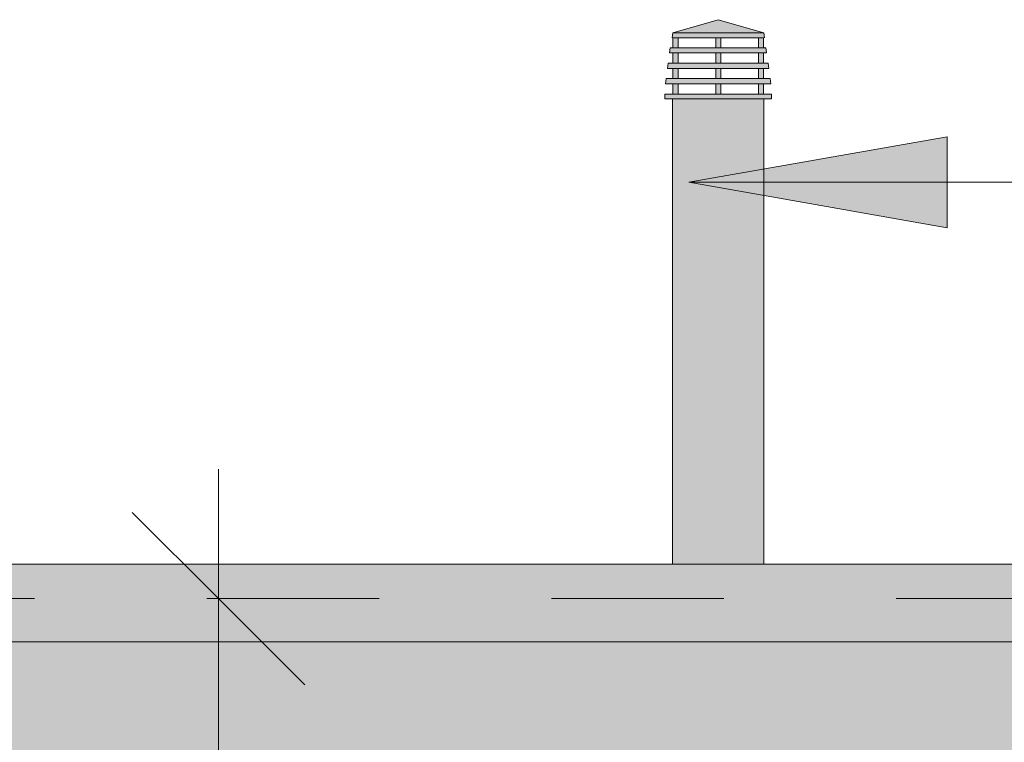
# Model space of a CAD drawing. Header units: metres. Extents: x 9.7 to 43.6, y -0.5 to 5.6.
# Tile 16 of 154: x 11.701 to 12.273, y 5.167 to 5.586. Entities that reach past the tile are written whole.
import ezdxf

# ---------------------------------------------------------------- set-up
doc = ezdxf.new("R2010")
doc.units = ezdxf.units.M
doc.linetypes.add('Tracejado 4mm', pattern=[0.006, 0.004, -0.002])
for name, color, linetype, lineweight in [('A-ANNO-DIMS', 7, 'Continuous', 9), ('A-ANNO-DIMS-50', 7, 'Continuous', 9), ('A-DETL-GENF', 7, 'Continuous', 5), ('A-ROOF', 7, 'Continuous', 5), ('A-ROOF-PATT', 7, 'Continuous', 5), ('G-ANNO-TEXT', 7, 'Continuous', 9), ('I-WALL', 7, 'Continuous', 5)]:
    doc.layers.add(name, color=color, linetype=linetype, lineweight=lineweight)
doc.layers.add('A-DETL', color=7, linetype='Continuous', lineweight=5, true_color=0x00a600)
doc.styles.add('Arial', font='arial.ttf', dxfattribs={"height": 0.075})
doc.dimstyles.new('Com_linha__ref__contínua__-_Cor_Vermelha_Arial_1_5mm', dxfattribs={"dimscale": 0.3048, "dimtxt": 0.076519, "dimasz": 0.328084, "dimexe": 0.246063, "dimexo": 0.246063, "dimgap": 0.024606, "dimtad": 1, "dimrnd": 0.01, "dimzin": 0, "dimdsep": 46, "dimtxsty": 'Arial', "dimblk1": 'OBLIQUE', "dimblk2": 'OBLIQUE', "dimsah": 1, "dimcen": 0.09, "dimdle": 0.246063, "dimazin": 0, "dimtfac": 1, "dimtdec": 4, "dimtix": 1, "dimtmove": 0, "dimatfit": 3, "dimfxl": 1, "dimtvp": 1, "dimtolj": 1, "dimtzin": 0, "dimarcsym": 2})

# ---------------------------------------------------------------- blocks, each defined once
blk = doc.blocks.new('RUFO_1_ - RUFO_1_-1923193-A')
at = {"layer": 'A-ROOF-PATT', "true_color": 0xc0c0c0}
h = blk.add_hatch(color=9, dxfattribs=at)
h.paths.add_polyline_path([(15.47004, 5.225), (15.49004, 5.225), (15.49004, 5.27), (14.29494, 5.27), (14.29494, 5.225), (15.32661, 5.225)])
h.paths.add_polyline_path([(11.55553, 5.225), (14.09994, 5.225), (14.09994, 5.27), (11.41004, 5.27), (11.41004, 5.225)])
h.paths.add_polyline_path([(14.11994, 5.225), (14.11994, 5.25), (14.11731, 5.225)])
h.paths.add_polyline_path([(14.27757, 5.225), (14.27494, 5.25), (14.27494, 5.225)])
at = {"layer": 'A-ROOF'}
for p, q in [((11.41004, 5.27), (12.08013, 5.27)), ((12.13321, 5.27), (14.09994, 5.27)), ((14.09994, 5.225), (11.41004, 5.225))]:
    blk.add_line(p, q, dxfattribs=at)
blk = doc.blocks.new('DIMBLOCK5-A')
at = {"layer": 'A-ANNO-DIMS-50', "color": 242, "true_color": 0xbd2b2e, "transparency": 16777216}
for p, q in [((11.81678, 5.325), (11.81678, 2.575)), ((11.81678, 5.25), (11.76678, 5.3)), ((11.81678, 5.25), (11.81249, 5.25)), ((11.81678, 5.25), (11.86678, 5.2)), ((11.81678, 5.25), (11.89178, 5.25)), ((11.81678, 2.65), (11.76678, 2.7)), ((11.81678, 2.65), (11.81249, 2.65)), ((11.81678, 2.65), (11.86678, 2.6)), ((11.81678, 2.65), (11.89178, 2.65))]:
    blk.add_line(p, q, dxfattribs=at)
at = {"layer": 'A-ANNO-DIMS-50', "color": 0, "transparency": 16777216, "insert": (11.71191, 3.84876), "char_height": 0.075, "width": 0.2429787, "attachment_point": 1, "rotation": 90, "line_spacing_factor": 0.941778, "style": 'Arial'}
blk.add_mtext('2,60', dxfattribs=at)
blk = doc.blocks.new('_Oblique')
at = {"color": 0, "linetype": 'ByBlock', "lineweight": -2}
blk.add_line((-0.5, -0.5), (0.5, 0.5), dxfattribs=at)

msp = doc.modelspace()

# ---------------------------------------------------------------- hatches: boundary and pattern name
at = {"layer": 'A-DETL-GENF', "true_color": 0xc0c0c0}
h = msp.add_hatch(color=9, dxfattribs=at)
h.paths.add_polyline_path([(12.10526, 5.54272), (12.10825, 5.54272), (12.10825, 5.54866), (12.10526, 5.54866)])
h.paths.add_polyline_path([(12.08043, 5.54272), (12.08342, 5.54272), (12.08342, 5.54866), (12.08043, 5.54866)])
h.paths.add_polyline_path([(12.13006, 5.54272), (12.13305, 5.54272), (12.13305, 5.54866), (12.13006, 5.54866)])
h.paths.add_polyline_path([(12.08342, 5.55167), (12.08342, 5.5576), (12.08043, 5.5576), (12.08043, 5.55167)])
h.paths.add_polyline_path([(12.13006, 5.55167), (12.13305, 5.55167), (12.13305, 5.5576), (12.13006, 5.5576)])
h.paths.add_polyline_path([(12.10825, 5.55167), (12.10825, 5.5576), (12.10526, 5.5576), (12.10526, 5.55167)])
h.paths.add_polyline_path([(12.13305, 5.56061), (12.13305, 5.56654), (12.13006, 5.56654), (12.13006, 5.56061)])
h.paths.add_polyline_path([(12.08342, 5.56061), (12.08342, 5.56654), (12.08043, 5.56654), (12.08043, 5.56061)])
h.paths.add_polyline_path([(12.10825, 5.56061), (12.10825, 5.56654), (12.10526, 5.56654), (12.10526, 5.56061)])
h.paths.add_polyline_path([(12.10825, 5.56955), (12.10825, 5.57525), (12.10526, 5.57525), (12.10526, 5.56955)])
h.paths.add_polyline_path([(12.13006, 5.56955), (12.13305, 5.56955), (12.13305, 5.57525), (12.13006, 5.57525)])
h.paths.add_polyline_path([(12.08342, 5.56955), (12.08342, 5.57525), (12.08043, 5.57525), (12.08043, 5.56955)])
h.paths.add_polyline_path([(12.08035, 5.57826), (12.13317, 5.57826), (12.10676, 5.58584)])
h = msp.add_hatch(color=9, dxfattribs=at)
h.paths.add_polyline_path([(12.13321, 5.54), (12.13756, 5.54), (12.13756, 5.54272), (12.07577, 5.54272), (12.07577, 5.54), (12.08013, 5.54)])
h.paths.add_polyline_path([(12.1369, 5.54866), (12.13733, 5.54866), (12.1369, 5.55167), (12.07657, 5.55167), (12.0762, 5.54866), (12.13321, 5.54866)])
h.paths.add_polyline_path([(12.13607, 5.5576), (12.13565, 5.56061), (12.07766, 5.56061), (12.0773, 5.5576), (12.13607, 5.5576)])
h.paths.add_polyline_path([(12.13482, 5.56654), (12.13439, 5.56955), (12.07876, 5.56955), (12.07839, 5.56654), (12.13481, 5.56654)])
h.paths.add_polyline_path([(12.13321, 5.57525), (12.1336, 5.57525), (12.13317, 5.57826), (12.08035, 5.57826), (12.08043, 5.57525), (12.13318, 5.57525)])
at = {"layer": 'A-DETL-GENF', "true_color": 0xebebeb}
msp.add_hatch(color=7, dxfattribs=at).paths.add_polyline_path([(12.13321, 5.27), (12.13321, 5.54), (12.08013, 5.54), (12.08013, 5.27)])
at = {"layer": 'G-ANNO-TEXT'}
msp.add_hatch(color=256, dxfattribs=at).paths.add_polyline_path([(12.08962, 5.49152), (12.23962, 5.46507), (12.23962, 5.51797)])
at = {"layer": 'I-WALL', "true_color": 0xdbcc9e}
h = msp.add_hatch(color=9, dxfattribs=at)
h.paths.add_polyline_path([(15.3001, 3.54319), (15.30757, 3.54319), (15.30789, 3.55254), (15.31924, 3.55402), (15.33016, 3.55847), (15.3396, 3.56558), (15.3553, 3.58552), (15.36008, 3.58917), (15.20386, 3.58917), (15.2098, 3.58411), (15.22238, 3.56698), (15.23071, 3.56005), (15.24046, 3.55526), (15.25109, 3.55287), (15.26197, 3.55303), (15.27459, 3.55683), (15.28212, 3.56081), (15.29025, 3.56798), (15.29643, 3.57684), (15.3001, 3.57318), (15.3001, 3.54351)])
h.paths.add_polyline_path([(14.54558, 3.55041), (14.55637, 3.55269), (14.56689, 3.55794), (14.5748, 3.56445), (14.58136, 3.57323), (14.58936, 3.58592), (14.59277, 3.58917), (14.48859, 3.58917), (14.49243, 3.58566), (14.50022, 3.57566), (14.50623, 3.5665), (14.51622, 3.55794), (14.5239, 3.55367), (14.53454, 3.55074)])
h.paths.add_polyline_path([(14.73655, 3.55196), (14.74712, 3.55447), (14.75679, 3.5594), (14.76499, 3.56647), (14.77932, 3.58671), (14.78215, 3.58917), (14.68127, 3.58917), (14.68263, 3.58798), (14.69737, 3.5668), (14.7055, 3.55965), (14.71544, 3.55455), (14.72567, 3.55201)])
h.paths.add_polyline_path([(14.92055, 3.55234), (14.93108, 3.55485), (14.9407, 3.55977), (14.94888, 3.56679), (14.9632, 3.58678), (14.96598, 3.58917), (14.86457, 3.58917), (14.86706, 3.58703), (14.88145, 3.5669), (14.8896, 3.55985), (14.89921, 3.55491), (14.90972, 3.55235), (14.91987, 3.55234)])
h.paths.add_polyline_path([(15.10353, 3.55267), (15.11401, 3.55517), (15.1236, 3.56004), (15.13177, 3.567), (15.14483, 3.58465), (15.15012, 3.58917), (15.04746, 3.58917), (15.05012, 3.58689), (15.06605, 3.56568), (15.07267, 3.56004), (15.08226, 3.55517), (15.09274, 3.55267)])
h.paths.add_polyline_path([(15.47004, 3.55427), (15.47004, 3.58917), (15.42447, 3.58917), (15.42845, 3.58625), (15.44466, 3.56635), (15.45409, 3.55936), (15.46512, 3.55491)])
h.paths.add_polyline_path([(15.35372, 3.66557), (15.47004, 3.66557), (15.47004, 5.225), (14.27494, 5.225), (14.27494, 3.66888), (14.27894, 3.66557), (15.19547, 3.66557)])
h.paths.add_polyline_path([(11.72727, 5.03343), (11.73807, 5.03572), (11.748, 5.04049), (11.75649, 5.04747), (11.76306, 5.05625), (11.77105, 5.06894), (11.78284, 5.08015), (11.65839, 5.08015), (11.66138, 5.07893), (11.67413, 5.06868), (11.68191, 5.05868), (11.68792, 5.04952), (11.69597, 5.04205), (11.70559, 5.03669), (11.71623, 5.03376)])
h.paths.add_polyline_path([(11.91824, 5.03498), (11.92882, 5.03749), (11.93849, 5.04243), (11.94669, 5.0495), (11.96101, 5.06973), (11.97159, 5.07894), (11.97298, 5.08015), (11.8538, 5.08015), (11.86433, 5.07101), (11.87906, 5.04982), (11.88719, 5.04267), (11.89778, 5.03741), (11.90736, 5.03503), (11.91426, 5.035)])
h.paths.add_polyline_path([(13.74019, 5.03536), (13.75071, 5.03788), (13.76034, 5.04279), (13.76851, 5.04981), (13.78284, 5.0698), (13.79336, 5.07885), (13.79487, 5.08015), (13.67415, 5.08015), (13.67605, 5.07919), (13.6867, 5.07005), (13.70108, 5.04992), (13.70923, 5.04287), (13.71884, 5.03793), (13.72936, 5.03538)])
h.paths.add_polyline_path([(13.91238, 5.03569), (13.92316, 5.03569), (13.93364, 5.0382), (13.94323, 5.04306), (13.9514, 5.05002), (13.96474, 5.06791), (13.9713, 5.07392), (13.9713, 5.08015), (13.85682, 5.08015), (13.8592, 5.07894), (13.86975, 5.06991), (13.88413, 5.05002), (13.8923, 5.04306), (13.9019, 5.0382)])
h.paths.add_polyline_path([(12.82992, 5.03569), (12.8312, 5.03628), (12.84168, 5.0419), (12.84845, 5.04747), (12.85655, 5.05868), (12.86301, 5.06894), (12.8748, 5.08015), (12.76495, 5.0801), (12.76724, 5.07894), (12.77779, 5.06991), (12.79217, 5.05002), (12.80235, 5.04205), (12.80994, 5.0382), (12.82159, 5.03569), (12.82804, 5.03569)])
h.paths.add_polyline_path([(12.28394, 5.03569), (12.28522, 5.03628), (12.2957, 5.0419), (12.30247, 5.04747), (12.31057, 5.05868), (12.31703, 5.06894), (12.32882, 5.08015), (12.21897, 5.0801), (12.22126, 5.07894), (12.23181, 5.06991), (12.24619, 5.05002), (12.25637, 5.04205), (12.26396, 5.0382), (12.27444, 5.03569), (12.28206, 5.03569)])
h.paths.add_polyline_path([(13.3755, 5.03569), (13.37714, 5.03626), (13.38766, 5.0419), (13.39443, 5.04747), (13.40253, 5.05868), (13.40899, 5.06894), (13.42078, 5.08015), (13.31093, 5.0801), (13.31322, 5.07894), (13.32377, 5.06991), (13.33815, 5.05002), (13.34833, 5.04205), (13.35592, 5.0382), (13.3664, 5.03569)])
h.paths.add_polyline_path([(12.99238, 5.03675), (13.00019, 5.03875), (13.0102, 5.04418), (13.01792, 5.051), (13.0241, 5.05987), (13.02778, 5.0562), (13.02778, 5.04106), (13.03045, 5.04243), (13.03865, 5.0495), (13.05297, 5.06973), (13.06355, 5.07894), (13.06494, 5.08015), (12.94576, 5.08015), (12.95629, 5.07101), (12.97102, 5.04982), (12.97985, 5.04231), (12.98974, 5.03741)])
h.paths.add_polyline_path([(12.4464, 5.03675), (12.45421, 5.03875), (12.46422, 5.04418), (12.47194, 5.051), (12.47812, 5.05987), (12.4818, 5.0562), (12.4818, 5.04106), (12.48447, 5.04243), (12.49267, 5.0495), (12.50699, 5.06973), (12.51757, 5.07894), (12.51896, 5.08015), (12.39978, 5.08015), (12.41031, 5.07101), (12.42595, 5.04903), (12.43317, 5.04267), (12.44376, 5.03741)])
h.paths.add_polyline_path([(13.53836, 5.03675), (13.54617, 5.03875), (13.55618, 5.04418), (13.5639, 5.051), (13.57008, 5.05987), (13.57376, 5.0562), (13.57376, 5.04106), (13.57643, 5.04243), (13.58463, 5.0495), (13.59895, 5.06973), (13.60953, 5.07894), (13.61092, 5.08015), (13.49174, 5.08015), (13.50227, 5.07101), (13.517, 5.04982), (13.52513, 5.04267), (13.53563, 5.03743)])
h.paths.add_polyline_path([(12.63685, 5.0368), (12.64864, 5.03828), (12.65989, 5.04279), (12.66945, 5.04981), (12.6857, 5.07014), (12.69731, 5.07893), (12.69892, 5.08015), (12.58219, 5.08015), (12.58409, 5.07919), (12.59554, 5.06893), (12.60952, 5.04958), (12.61773, 5.04263), (12.62785, 5.03793)])
h.paths.add_polyline_path([(12.09087, 5.0368), (12.10266, 5.03828), (12.11391, 5.04279), (12.12347, 5.04981), (12.13972, 5.07014), (12.15133, 5.07893), (12.15294, 5.08015), (12.03621, 5.08015), (12.03811, 5.07919), (12.04956, 5.06893), (12.06354, 5.04958), (12.07175, 5.04263), (12.08187, 5.03793)])
h.paths.add_polyline_path([(13.18283, 5.0368), (13.19462, 5.03828), (13.20587, 5.04279), (13.21543, 5.04981), (13.23168, 5.07014), (13.24329, 5.07893), (13.2449, 5.08015), (13.12817, 5.08015), (13.13007, 5.07919), (13.14072, 5.07005), (13.1555, 5.04958), (13.16371, 5.04263), (13.17383, 5.03793)])
h.paths.add_polyline_path([(11.54489, 5.0368), (11.55668, 5.03828), (11.56771, 5.04263), (11.5773, 5.04958), (11.59374, 5.07014), (11.60535, 5.07893), (11.60696, 5.08015), (11.53868, 5.08015), (11.53868, 5.03758)])
h.paths.add_polyline_path([(14.11794, 5.15655), (14.11994, 5.15655), (14.11994, 5.225), (11.39267, 5.225), (11.39004, 5.25), (11.39004, 5.15655), (14.09994, 5.15655)])

# ---------------------------------------------------------------- linework, layer by layer
at = {"layer": 'A-DETL', "color": 7}
for p, q in [((12.10676, 5.58584), (12.08035, 5.57826)), ((12.13318, 5.57826), (12.10676, 5.58584)), ((12.08035, 5.57826), (12.07998, 5.57525)), ((12.08035, 5.57826), (12.13318, 5.57826)), ((12.1336, 5.57525), (12.13318, 5.57826)), ((12.08043, 5.57525), (12.08043, 5.56955)), ((12.08342, 5.57525), (12.08043, 5.57525)), ((12.08342, 5.57525), (12.10526, 5.57525)), ((12.08342, 5.56955), (12.08342, 5.57525)), ((12.10526, 5.57525), (12.10526, 5.56955)), ((12.10825, 5.57525), (12.10526, 5.57525)), ((12.10825, 5.57525), (12.13006, 5.57525)), ((12.10825, 5.56955), (12.10825, 5.57525)), ((12.13006, 5.57525), (12.13006, 5.56955)), ((12.13305, 5.57525), (12.13006, 5.57525)), ((12.13305, 5.56955), (12.13305, 5.57525)), ((12.07876, 5.56955), (12.07839, 5.56654)), ((12.07839, 5.56654), (12.08043, 5.56654)), ((12.08043, 5.56955), (12.07876, 5.56955)), ((12.08043, 5.56955), (12.08342, 5.56955)), ((12.08043, 5.56654), (12.08043, 5.56061)), ((12.08342, 5.56654), (12.08043, 5.56654)), ((12.10526, 5.56955), (12.08342, 5.56955)), ((12.08342, 5.56654), (12.10526, 5.56654)), ((12.08342, 5.56061), (12.08342, 5.56654)), ((12.10526, 5.56955), (12.10825, 5.56955)), ((12.10526, 5.56654), (12.10526, 5.56061)), ((12.10825, 5.56654), (12.10526, 5.56654)), ((12.13006, 5.56955), (12.10825, 5.56955)), ((12.10825, 5.56654), (12.13006, 5.56654)), ((12.10825, 5.56061), (12.10825, 5.56654)), ((12.13006, 5.56955), (12.13305, 5.56955)), ((12.13006, 5.56654), (12.13006, 5.56061)), ((12.13305, 5.56654), (12.13006, 5.56654)), ((12.13439, 5.56955), (12.13305, 5.56955)), ((12.13305, 5.56654), (12.13482, 5.56654)), ((12.13305, 5.56061), (12.13305, 5.56654)), ((12.13482, 5.56654), (12.13439, 5.56955)), ((12.07766, 5.56061), (12.0773, 5.5576)), ((12.08043, 5.56061), (12.07766, 5.56061)), ((12.08043, 5.56061), (12.08342, 5.56061)), ((12.10526, 5.56061), (12.08342, 5.56061)), ((12.10526, 5.56061), (12.10825, 5.56061)), ((12.13006, 5.56061), (12.10825, 5.56061)), ((12.13006, 5.56061), (12.13305, 5.56061)), ((12.13565, 5.56061), (12.13305, 5.56061)), ((12.13607, 5.5576), (12.13565, 5.56061)), ((12.0773, 5.5576), (12.08043, 5.5576)), ((12.08043, 5.5576), (12.08043, 5.55167)), ((12.08342, 5.5576), (12.08043, 5.5576)), ((12.08342, 5.5576), (12.10526, 5.5576)), ((12.08342, 5.55167), (12.08342, 5.5576)), ((12.10526, 5.5576), (12.10526, 5.55167)), ((12.10825, 5.5576), (12.10526, 5.5576)), ((12.10825, 5.5576), (12.13006, 5.5576)), ((12.10825, 5.55167), (12.10825, 5.5576)), ((12.13006, 5.5576), (12.13006, 5.55167)), ((12.13305, 5.5576), (12.13006, 5.5576)), ((12.13305, 5.5576), (12.13607, 5.5576)), ((12.13305, 5.55167), (12.13305, 5.5576)), ((12.07657, 5.55167), (12.0762, 5.54866)), ((12.0762, 5.54866), (12.08043, 5.54866)), ((12.08043, 5.55167), (12.07657, 5.55167)), ((12.08043, 5.55167), (12.08342, 5.55167)), ((12.08043, 5.54866), (12.08043, 5.54272)), ((12.08342, 5.54866), (12.08043, 5.54866)), ((12.10526, 5.55167), (12.08342, 5.55167)), ((12.08342, 5.54866), (12.10526, 5.54866)), ((12.08342, 5.54272), (12.08342, 5.54866)), ((12.10526, 5.55167), (12.10825, 5.55167)), ((12.10526, 5.54866), (12.10526, 5.54272)), ((12.10825, 5.54866), (12.10526, 5.54866)), ((12.13006, 5.55167), (12.10825, 5.55167)), ((12.10825, 5.54866), (12.13006, 5.54866)), ((12.10825, 5.54272), (12.10825, 5.54866)), ((12.13006, 5.55167), (12.13305, 5.55167)), ((12.13006, 5.54866), (12.13006, 5.54272)), ((12.13305, 5.54866), (12.13006, 5.54866)), ((12.1369, 5.55167), (12.13305, 5.55167)), ((12.13305, 5.54866), (12.13733, 5.54866)), ((12.13305, 5.54272), (12.13305, 5.54866)), ((12.13733, 5.54866), (12.1369, 5.55167)), ((12.08043, 5.54272), (12.07577, 5.54272)), ((12.07577, 5.54272), (12.07577, 5.54)), ((12.08043, 5.54272), (12.08342, 5.54272)), ((12.10526, 5.54272), (12.08342, 5.54272)), ((12.10526, 5.54272), (12.10825, 5.54272)), ((12.13006, 5.54272), (12.10825, 5.54272)), ((12.13006, 5.54272), (12.13305, 5.54272)), ((12.13756, 5.54272), (12.13305, 5.54272)), ((12.13756, 5.54), (12.13756, 5.54272)), ((12.07577, 5.54), (12.13756, 5.54)), ((12.08013, 5.54), (12.08013, 5.27)), ((12.13321, 5.27), (12.13321, 5.54)), ((12.08013, 5.27), (12.13321, 5.27))]:
    msp.add_line(p, q, dxfattribs=at)
at = {"layer": 'A-DETL', "color": 7, "linetype": 'Tracejado 4mm'}
msp.add_line((11.41004, 5.25), (14.09994, 5.25), dxfattribs=at)
at = {"layer": 'G-ANNO-TEXT'}
for p, q in [((12.23962, 5.51797), (12.08962, 5.49152)), ((12.23962, 5.46507), (12.23962, 5.51797)), ((12.08962, 5.49152), (12.23962, 5.46507)), ((12.08962, 5.49152), (17.4362, 5.49152))]:
    msp.add_line(p, q, dxfattribs=at)

# ---------------------------------------------------------------- block references
at = {"layer": 'A-ROOF'}
msp.add_blockref('RUFO_1_ - RUFO_1_-1923193-A', (0, 0), dxfattribs=at)

# ---------------------------------------------------------------- dimensions: what is measured, and where the dimension line sits
at = {"layer": 'A-ANNO-DIMS', "color": 242, "true_color": 0xbd2b2e}
dim = msp.add_linear_dim(base=(11.81678, 2.65), p1=(11.88749, 5.25), p2=(11.88749, 2.65), angle=90, dimstyle='Com_linha__ref__contínua__-_Cor_Vermelha_Arial_1_5mm', override={"dimpost": '<>', "dimfxl": 2.6}, dxfattribs=at)
dim.commit()
dim.dimension.update_dxf_attribs({"geometry": 'DIMBLOCK5-A', "text_midpoint": (11.77098, 3.95)})

doc.saveas('drawing.dxf')
